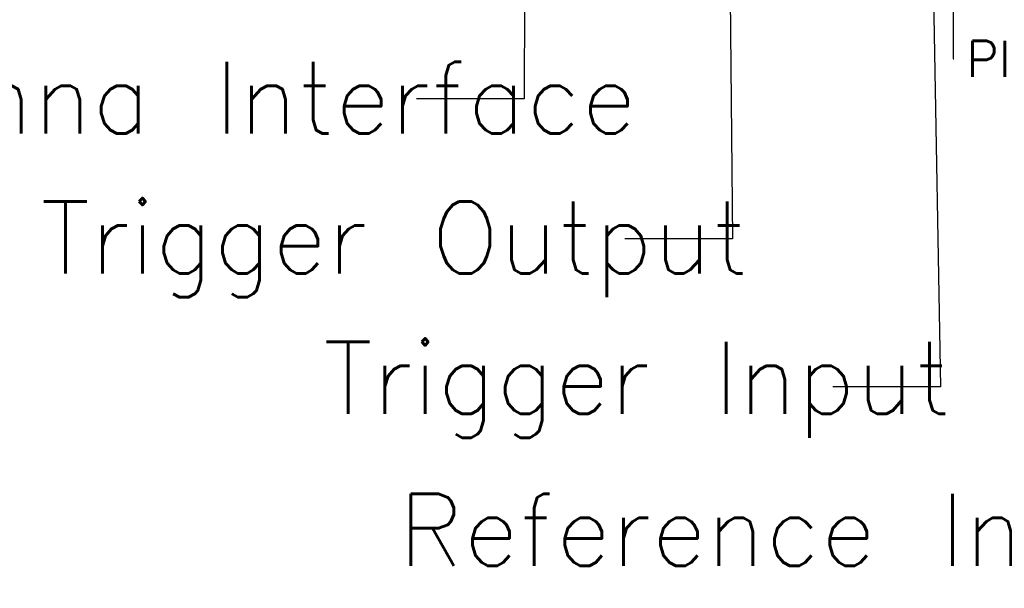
# Model space of a CAD drawing. Header units: millimetres. Extents: x 0 to 841, y 0 to 594.
# Tile 5 of 20: x 249 to 278, y 183 to 200. Entities that reach past the tile are written whole.
import ezdxf

# ---------------------------------------------------------------- set-up
doc = ezdxf.new("R2010")
doc.units = ezdxf.units.MM
doc.layers.add('Default', color=7, linetype='Continuous', lineweight=18)
doc.styles.get("Standard").update_dxf_attribs({"font": 'txt.shx'})

msp = doc.modelspace()

# ---------------------------------------------------------------- linework, layer by layer
at = {"layer": 'Default', "color": 7, "linetype": 'ByBlock', "lineweight": -2}
for p, q in [((263.749, 213.89), (263.681, 197.266)), ((269.569, 213.891), (269.77, 193.176)), ((275.391, 213.888), (275.846, 188.854)), ((276.189, 210.913), (276.218, 198.438)), ((276.218, 198.438), (276.231, 198.438)), ((263.681, 197.266), (260.531, 197.266)), ((269.77, 193.176), (266.62, 193.176)), ((275.846, 188.854), (272.696, 188.854))]:
    msp.add_line(p, q, dxfattribs=at)

# ---------------------------------------------------------------- texts
at = {"layer": 'Default', "color": 7, "linetype": 'Continuous', "attachment_point": 1}
for s, insert, char_height, width in [('\\pxsm0.9;PIN1\\P', (276.599, 198.963), 1.05, 4.05), ('GPS Antenna Interface', (234.155, 198.354), 2.1, 51.9), ('Trigger Output', (249.558, 194.269), 2.1, 33.3), (' Trigger Input', (255.943, 190.166), 2.1, 32.1), ('Reference Input', (260.011, 185.721), 2.1, 35.7)]:
    msp.add_mtext(s, dxfattribs=dict(at, insert=insert, char_height=char_height, width=width))

doc.saveas('drawing.dxf')
